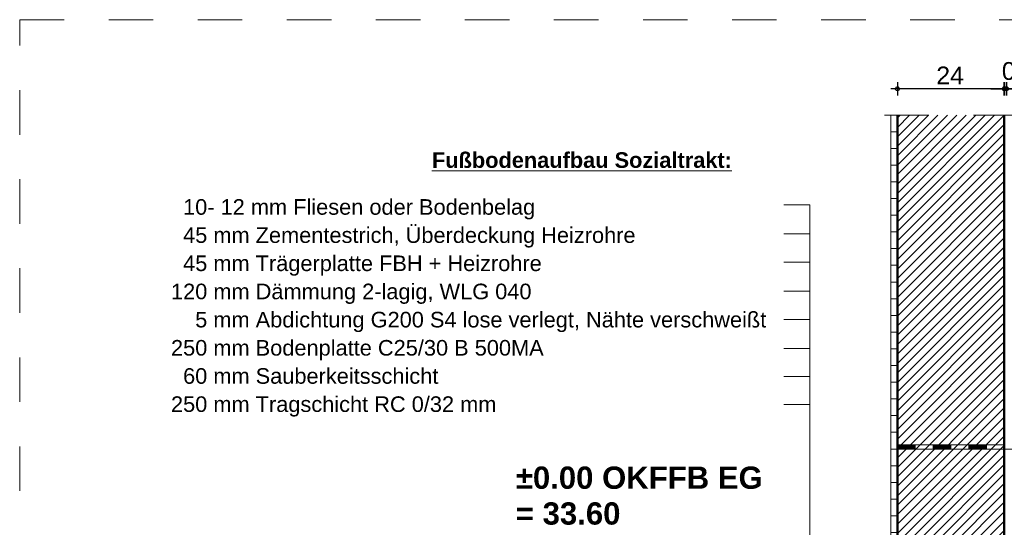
# Model space of a CAD drawing. Header units: metres. Extents: x 1316.5 to 1415.3, y -94.1 to -52.
# Tile 224 of 256: x 1387.1 to 1389.3, y -70.2 to -69. Entities that reach past the tile are written whole.
import ezdxf

# ---------------------------------------------------------------- set-up
doc = ezdxf.new("R2010")
doc.units = ezdxf.units.M
doc.header["$PDMODE"] = 65
for name, pattern in [('AUSGEZOGEN', [0]), ('STRICHLINIE_S4', [0.008, 0.006, -0.002]), ('VERDECKT2_S2', [0.03, 0.02, -0.01])]:
    doc.linetypes.add(name, pattern=pattern)
for name, color, linetype, lineweight in [('XR$1$Allgemein', 4, 'AUSGEZOGEN', 13), ('XR$1$Logos', 255, 'AUSGEZOGEN', 13), ('XR$1$Maßlinie 1_50', 7, 'AUSGEZOGEN', 25), ('XR$1$Muster', 4, 'AUSGEZOGEN', 13), ('XR$1$Möblierung', 4, 'AUSGEZOGEN', 13), ('XR$1$Schraffur', 4, 'AUSGEZOGEN', 13), ('XR$1$Text 1_100', 3, 'AUSGEZOGEN', 18), ('XR$1$Wand', 1, 'AUSGEZOGEN', 50), ('XR$1$Wand Mauerwerk tr_1', 42, 'AUSGEZOGEN', 18)]:
    doc.layers.add(name, color=color, linetype=linetype, lineweight=lineweight)
doc.styles.add('ARIAL', font='arial.ttf')
doc.dimstyles.new('DIMSTYLE_4', dxfattribs={"dimtxt": 0.04, "dimasz": 0.03, "dimexe": 0, "dimexo": 1e-06, "dimgap": 0.02, "dimtad": 2, "dimdec": 1, "dimlfac": 100, "dimrnd": 0.5, "dimzin": 4, "dimdsep": 46, "dimtxsty": 'ARIAL', "dimblk1": 'ALL_ML_KREIS', "dimblk2": 'ALL_ML_KREIS', "dimsah": 1, "dimcen": 0, "dimse1": 1, "dimse2": 1, "dimclrd": 7, "dimclre": 7, "dimclrt": 7, "dimadec": 0, "dimazin": 0, "dimtfac": 1, "dimtdec": 0, "dimtix": 1, "dimtmove": 2, "dimatfit": 3, "dimfxl": 0, "dimtzin": 0, "dimlwd": 0, "dimlwe": 25, "dimarcsym": 0})
doc.dimstyles.new('DIMSTYLE_5', dxfattribs={"dimtxt": 0.04, "dimasz": 0.03, "dimexe": 0, "dimexo": 1e-06, "dimgap": 0.02, "dimtad": 2, "dimdec": 1, "dimlfac": 100, "dimrnd": 0.5, "dimzin": 4, "dimdsep": 46, "dimtxsty": 'ARIAL', "dimblk1": 'ALL_ML_KREIS', "dimblk2": 'ALL_ML_KREIS', "dimsah": 1, "dimcen": 0, "dimse1": 1, "dimse2": 1, "dimclrd": 7, "dimclre": 7, "dimclrt": 7, "dimadec": 0, "dimazin": 0, "dimtfac": 1, "dimtdec": 0, "dimtix": 1, "dimtmove": 2, "dimatfit": 3, "dimfxl": 0, "dimtvp": 1.2, "dimtzin": 0, "dimlwd": 0, "dimlwe": 25, "dimarcsym": 0})

# ---------------------------------------------------------------- blocks, each defined once
blk = doc.blocks.new('MUSTERELEMENT_3')
at = {"layer": 'XR$1$Möblierung', "color": 52, "linetype": 'AUSGEZOGEN', "lineweight": 13, "transparency": 33554687}
for p, q in [((1389.0727, -69.9841), (1389.0727, -69.9841)), ((1389.1127, -69.9841), (1389.0727, -69.9841)), ((1389.0727, -69.9941), (1389.0727, -69.9841)), ((1389.0735, -69.9941), (1389.0735, -69.9841)), ((1389.0743, -69.9941), (1389.0743, -69.9841)), ((1389.0751, -69.9941), (1389.0751, -69.9841)), ((1389.0759, -69.9941), (1389.0759, -69.9841)), ((1389.0767, -69.9941), (1389.0767, -69.9841)), ((1389.0775, -69.9941), (1389.0775, -69.9841)), ((1389.0783, -69.9941), (1389.0783, -69.9841)), ((1389.0791, -69.9941), (1389.0791, -69.9841)), ((1389.0799, -69.9941), (1389.0799, -69.9841)), ((1389.0807, -69.9941), (1389.0807, -69.9841)), ((1389.0815, -69.9941), (1389.0815, -69.9841)), ((1389.0823, -69.9941), (1389.0823, -69.9841)), ((1389.0831, -69.9941), (1389.0831, -69.9841)), ((1389.0839, -69.9941), (1389.0839, -69.9841)), ((1389.0847, -69.9941), (1389.0847, -69.9841)), ((1389.0855, -69.9941), (1389.0855, -69.9841)), ((1389.0863, -69.9941), (1389.0863, -69.9841)), ((1389.0871, -69.9941), (1389.0871, -69.9841)), ((1389.0879, -69.9941), (1389.0879, -69.9841)), ((1389.0887, -69.9941), (1389.0887, -69.9841)), ((1389.0895, -69.9941), (1389.0895, -69.9841)), ((1389.0903, -69.9941), (1389.0903, -69.9841)), ((1389.0911, -69.9941), (1389.0911, -69.9841)), ((1389.0919, -69.9941), (1389.0919, -69.9841)), ((1389.0927, -69.9941), (1389.0927, -69.9841)), ((1389.0935, -69.9941), (1389.0935, -69.9841)), ((1389.0943, -69.9941), (1389.0943, -69.9841)), ((1389.0951, -69.9941), (1389.0951, -69.9841)), ((1389.0959, -69.9941), (1389.0959, -69.9841)), ((1389.0967, -69.9941), (1389.0967, -69.9841)), ((1389.0975, -69.9941), (1389.0975, -69.9841)), ((1389.0983, -69.9941), (1389.0983, -69.9841)), ((1389.0991, -69.9941), (1389.0991, -69.9841)), ((1389.0999, -69.9941), (1389.0999, -69.9841)), ((1389.1007, -69.9941), (1389.1007, -69.9841)), ((1389.1015, -69.9941), (1389.1015, -69.9841)), ((1389.1023, -69.9941), (1389.1023, -69.9841)), ((1389.1031, -69.9941), (1389.1031, -69.9841)), ((1389.1039, -69.9941), (1389.1039, -69.9841)), ((1389.1047, -69.9941), (1389.1047, -69.9841)), ((1389.1055, -69.9941), (1389.1055, -69.9841)), ((1389.1063, -69.9941), (1389.1063, -69.9841)), ((1389.1071, -69.9941), (1389.1071, -69.9841)), ((1389.1079, -69.9941), (1389.1079, -69.9841)), ((1389.1087, -69.9941), (1389.1087, -69.9841)), ((1389.1095, -69.9941), (1389.1095, -69.9841)), ((1389.1103, -69.9941), (1389.1103, -69.9841)), ((1389.1111, -69.9941), (1389.1111, -69.9841)), ((1389.1119, -69.9941), (1389.1119, -69.9841)), ((1389.1127, -69.9941), (1389.1127, -69.9841)), ((1389.1527, -69.9841), (1389.1127, -69.9841)), ((1389.1927, -69.9841), (1389.1527, -69.9841)), ((1389.1527, -69.9941), (1389.1527, -69.9841)), ((1389.1535, -69.9941), (1389.1535, -69.9841)), ((1389.1543, -69.9941), (1389.1543, -69.9841)), ((1389.1551, -69.9941), (1389.1551, -69.9841)), ((1389.1559, -69.9941), (1389.1559, -69.9841)), ((1389.1567, -69.9941), (1389.1567, -69.9841)), ((1389.1575, -69.9941), (1389.1575, -69.9841)), ((1389.1583, -69.9941), (1389.1583, -69.9841)), ((1389.1591, -69.9941), (1389.1591, -69.9841)), ((1389.1599, -69.9941), (1389.1599, -69.9841)), ((1389.1607, -69.9941), (1389.1607, -69.9841)), ((1389.1615, -69.9941), (1389.1615, -69.9841)), ((1389.1623, -69.9941), (1389.1623, -69.9841)), ((1389.1631, -69.9941), (1389.1631, -69.9841)), ((1389.1639, -69.9941), (1389.1639, -69.9841)), ((1389.1647, -69.9941), (1389.1647, -69.9841)), ((1389.1655, -69.9941), (1389.1655, -69.9841)), ((1389.1663, -69.9941), (1389.1663, -69.9841)), ((1389.1671, -69.9941), (1389.1671, -69.9841)), ((1389.1679, -69.9941), (1389.1679, -69.9841)), ((1389.1687, -69.9941), (1389.1687, -69.9841)), ((1389.1695, -69.9941), (1389.1695, -69.9841)), ((1389.1703, -69.9941), (1389.1703, -69.9841)), ((1389.1711, -69.9941), (1389.1711, -69.9841)), ((1389.1719, -69.9941), (1389.1719, -69.9841)), ((1389.1727, -69.9941), (1389.1727, -69.9841)), ((1389.1735, -69.9941), (1389.1735, -69.9841)), ((1389.1743, -69.9941), (1389.1743, -69.9841)), ((1389.1751, -69.9941), (1389.1751, -69.9841)), ((1389.1759, -69.9941), (1389.1759, -69.9841)), ((1389.1767, -69.9941), (1389.1767, -69.9841)), ((1389.1775, -69.9941), (1389.1775, -69.9841)), ((1389.1783, -69.9941), (1389.1783, -69.9841)), ((1389.1791, -69.9941), (1389.1791, -69.9841)), ((1389.1799, -69.9941), (1389.1799, -69.9841)), ((1389.1807, -69.9941), (1389.1807, -69.9841)), ((1389.1815, -69.9941), (1389.1815, -69.9841)), ((1389.1823, -69.9941), (1389.1823, -69.9841)), ((1389.1831, -69.9941), (1389.1831, -69.9841)), ((1389.1839, -69.9941), (1389.1839, -69.9841)), ((1389.1847, -69.9941), (1389.1847, -69.9841)), ((1389.1855, -69.9941), (1389.1855, -69.9841)), ((1389.1863, -69.9941), (1389.1863, -69.9841)), ((1389.1871, -69.9941), (1389.1871, -69.9841)), ((1389.1879, -69.9941), (1389.1879, -69.9841)), ((1389.1887, -69.9941), (1389.1887, -69.9841)), ((1389.1895, -69.9941), (1389.1895, -69.9841)), ((1389.1903, -69.9941), (1389.1903, -69.9841)), ((1389.1911, -69.9941), (1389.1911, -69.9841)), ((1389.1919, -69.9941), (1389.1919, -69.9841)), ((1389.1927, -69.9941), (1389.1927, -69.9841)), ((1389.2327, -69.9841), (1389.1927, -69.9841)), ((1389.2727, -69.9841), (1389.2327, -69.9841)), ((1389.2327, -69.9941), (1389.2327, -69.9841)), ((1389.2335, -69.9941), (1389.2335, -69.9841)), ((1389.2343, -69.9941), (1389.2343, -69.9841)), ((1389.2351, -69.9941), (1389.2351, -69.9841)), ((1389.2359, -69.9941), (1389.2359, -69.9841)), ((1389.2367, -69.9941), (1389.2367, -69.9841)), ((1389.2375, -69.9941), (1389.2375, -69.9841)), ((1389.2383, -69.9941), (1389.2383, -69.9841)), ((1389.2391, -69.9941), (1389.2391, -69.9841)), ((1389.2399, -69.9941), (1389.2399, -69.9841)), ((1389.2407, -69.9941), (1389.2407, -69.9841)), ((1389.2415, -69.9941), (1389.2415, -69.9841)), ((1389.2423, -69.9941), (1389.2423, -69.9841)), ((1389.2431, -69.9941), (1389.2431, -69.9841)), ((1389.2439, -69.9941), (1389.2439, -69.9841)), ((1389.2447, -69.9941), (1389.2447, -69.9841)), ((1389.2455, -69.9941), (1389.2455, -69.9841)), ((1389.2463, -69.9941), (1389.2463, -69.9841)), ((1389.2471, -69.9941), (1389.2471, -69.9841)), ((1389.2479, -69.9941), (1389.2479, -69.9841)), ((1389.2487, -69.9941), (1389.2487, -69.9841)), ((1389.2495, -69.9941), (1389.2495, -69.9841)), ((1389.2503, -69.9941), (1389.2503, -69.9841)), ((1389.2511, -69.9941), (1389.2511, -69.9841)), ((1389.2519, -69.9941), (1389.2519, -69.9841)), ((1389.2527, -69.9941), (1389.2527, -69.9841)), ((1389.2535, -69.9941), (1389.2535, -69.9841)), ((1389.2543, -69.9941), (1389.2543, -69.9841)), ((1389.2551, -69.9941), (1389.2551, -69.9841)), ((1389.2559, -69.9941), (1389.2559, -69.9841)), ((1389.2567, -69.9941), (1389.2567, -69.9841)), ((1389.2575, -69.9941), (1389.2575, -69.9841)), ((1389.2583, -69.9941), (1389.2583, -69.9841)), ((1389.2591, -69.9941), (1389.2591, -69.9841)), ((1389.2599, -69.9941), (1389.2599, -69.9841)), ((1389.2607, -69.9941), (1389.2607, -69.9841)), ((1389.2615, -69.9941), (1389.2615, -69.9841)), ((1389.2623, -69.9941), (1389.2623, -69.9841)), ((1389.2631, -69.9941), (1389.2631, -69.9841)), ((1389.2639, -69.9941), (1389.2639, -69.9841)), ((1389.2647, -69.9941), (1389.2647, -69.9841)), ((1389.2655, -69.9941), (1389.2655, -69.9841)), ((1389.2663, -69.9941), (1389.2663, -69.9841)), ((1389.2671, -69.9941), (1389.2671, -69.9841)), ((1389.2679, -69.9941), (1389.2679, -69.9841)), ((1389.2687, -69.9941), (1389.2687, -69.9841)), ((1389.2695, -69.9941), (1389.2695, -69.9841)), ((1389.2703, -69.9941), (1389.2703, -69.9841)), ((1389.2711, -69.9941), (1389.2711, -69.9841)), ((1389.2719, -69.9941), (1389.2719, -69.9841)), ((1389.2727, -69.9941), (1389.2727, -69.9841)), ((1389.3127, -69.9841), (1389.2727, -69.9841)), ((1389.0727, -69.9941), (1389.0727, -69.9941)), ((1389.1127, -69.9941), (1389.0727, -69.9941)), ((1389.0727, -69.9941), (1389.0727, -69.9941)), ((1389.1127, -69.9941), (1389.0727, -69.9941)), ((1389.1127, -69.9941), (1389.0727, -69.9941)), ((1389.1127, -69.9941), (1389.0727, -69.9941)), ((1389.1127, -69.9941), (1389.0727, -69.9941)), ((1389.1927, -69.9941), (1389.1527, -69.9941)), ((1389.1927, -69.9941), (1389.1527, -69.9941)), ((1389.1927, -69.9941), (1389.1527, -69.9941)), ((1389.1927, -69.9941), (1389.1527, -69.9941)), ((1389.1927, -69.9941), (1389.1527, -69.9941)), ((1389.2727, -69.9941), (1389.2327, -69.9941)), ((1389.2727, -69.9941), (1389.2327, -69.9941)), ((1389.2727, -69.9941), (1389.2327, -69.9941)), ((1389.2727, -69.9941), (1389.2327, -69.9941)), ((1389.2727, -69.9941), (1389.2327, -69.9941))]:
    blk.add_line(p, q, dxfattribs=at)
for points in [[(1389.1527, -69.9941), (1389.1127, -69.9941), (1389.0727, -69.9941)], [(1389.1527, -69.9941), (1389.1127, -69.9941), (1389.0727, -69.9941)], [(1389.2327, -69.9941), (1389.1927, -69.9941), (1389.1527, -69.9941)], [(1389.2327, -69.9941), (1389.1927, -69.9941), (1389.1527, -69.9941)], [(1389.3127, -69.9941), (1389.2727, -69.9941), (1389.2327, -69.9941)], [(1389.3127, -69.9941), (1389.2727, -69.9941), (1389.2327, -69.9941)]]:
    blk.add_lwpolyline(points, dxfattribs=at)
blk = doc.blocks.new('ALL_ML_KREIS')
at = {"color": 0, "linetype": 'ByBlock', "lineweight": -2}
for p, q in [((-1, 0), (0.5, 0)), ((0, -0.5), (0, 0.5))]:
    blk.add_line(p, q, dxfattribs=at)
blk.add_circle((0, 0), 0.15, dxfattribs=at)
blk = doc.blocks.new('*D40')
at = {"layer": 'DEFPOINTS', "color": 7, "linetype": 'AUSGEZOGEN', "lineweight": 25, "transparency": 33554687}
for p in [(1389.4777, -69.1848), (1389.3177, -69.2441), (1389.4777, -69.2441)]:
    blk.add_point(p, dxfattribs=at)
at = {"layer": 'XR$1$Maßlinie 1_50', "color": 7, "linetype": 'AUSGEZOGEN', "lineweight": -2, "transparency": 33554687}
blk.add_line((1389.4777, -69.1848), (1389.3177, -69.1848), dxfattribs=at)
at = {"layer": 'XR$1$Maßlinie 1_50', "color": 7, "linetype": 'AUSGEZOGEN', "lineweight": 25, "transparency": 33554687, "xscale": 0.03, "yscale": 0.03, "zscale": 0.03}
for p, rotation in [((1389.3177, -69.1848), 180), ((1389.4777, -69.1848), 360)]:
    blk.add_blockref('ALL_ML_KREIS', p, dxfattribs=dict(at, rotation=rotation))
at = {"layer": 'XR$1$Maßlinie 1_50', "color": 7, "linetype": 'AUSGEZOGEN', "lineweight": 25, "transparency": 33554687, "insert": (1389.3959, -69.1542), "char_height": 0.04, "width": 0.16, "attachment_point": 5, "style": 'ARIAL'}
blk.add_mtext('\\A1;{\\A1;{16\\H0.026400;\\S^ ;}}', dxfattribs=at)
blk = doc.blocks.new('*D41')
at = {"layer": 'DEFPOINTS', "color": 7, "linetype": 'AUSGEZOGEN', "lineweight": 25, "transparency": 33554687}
for p in [(1389.3177, -69.1848), (1389.3127, -69.2441), (1389.3177, -69.2441)]:
    blk.add_point(p, dxfattribs=at)
at = {"layer": 'XR$1$Maßlinie 1_50', "color": 7, "linetype": 'AUSGEZOGEN', "lineweight": -2, "transparency": 33554687}
blk.add_line((1389.3177, -69.1848), (1389.3127, -69.1848), dxfattribs=at)
at = {"layer": 'XR$1$Maßlinie 1_50', "color": 7, "linetype": 'AUSGEZOGEN', "lineweight": 25, "transparency": 33554687, "xscale": 0.03, "yscale": 0.03, "zscale": 0.03}
for p, rotation in [((1389.3177, -69.1848), 360), ((1389.3127, -69.1848), 180)]:
    blk.add_blockref('ALL_ML_KREIS', p, dxfattribs=dict(at, rotation=rotation))
at = {"layer": 'XR$1$Maßlinie 1_50', "color": 7, "linetype": 'AUSGEZOGEN', "lineweight": 25, "transparency": 33554687, "insert": (1389.333, -69.1392), "char_height": 0.04, "width": 0.12, "attachment_point": 5, "style": 'ARIAL'}
blk.add_mtext('\\A1;{\\A1;{0\\H0.026400;\\S5^ ;}}', dxfattribs=at)
blk = doc.blocks.new('*D42')
at = {"layer": 'DEFPOINTS', "color": 7, "linetype": 'AUSGEZOGEN', "lineweight": 25, "transparency": 33554687}
for p in [(1389.3127, -69.1848), (1389.0727, -69.2441), (1389.3127, -69.2441)]:
    blk.add_point(p, dxfattribs=at)
at = {"layer": 'XR$1$Maßlinie 1_50', "color": 7, "linetype": 'AUSGEZOGEN', "lineweight": -2, "transparency": 33554687}
blk.add_line((1389.3127, -69.1848), (1389.0727, -69.1848), dxfattribs=at)
at = {"layer": 'XR$1$Maßlinie 1_50', "color": 7, "linetype": 'AUSGEZOGEN', "lineweight": 25, "transparency": 33554687, "xscale": 0.03, "yscale": 0.03, "zscale": 0.03}
for p, rotation in [((1389.0727, -69.1848), 180), ((1389.3127, -69.1848), 360)]:
    blk.add_blockref('ALL_ML_KREIS', p, dxfattribs=dict(at, rotation=rotation))
at = {"layer": 'XR$1$Maßlinie 1_50', "color": 7, "linetype": 'AUSGEZOGEN', "lineweight": 25, "transparency": 33554687, "insert": (1389.191, -69.1548), "char_height": 0.04, "width": 0.16, "attachment_point": 5, "style": 'ARIAL'}
blk.add_mtext('\\A1;{\\A1;{24\\H0.026400;\\S^ ;}}', dxfattribs=at)

msp = doc.modelspace()

# ---------------------------------------------------------------- hatches: boundary and pattern name
at = {"layer": 'XR$1$Muster', "linetype": 'AUSGEZOGEN', "lineweight": 13, "transparency": 33554687}
h = msp.add_hatch(dxfattribs=at)
h.set_pattern_fill('MUSTER', color=4, scale=0.01875, style=0, pattern_type=2)
h.set_pattern_definition([(0, (0.0375, 0.0375), (0.01875, 0.01875), [0.01875, -0.01875]), (90, (0.0375, 0.0375), (-0.01875, 0.01875), [0.01875, -0.01875])])
h.paths.add_polyline_path([(1389.0727, -70.2745), (1389.0577, -70.2745), (1389.0577, -69.2441), (1389.0727, -69.2441)], flags=0)
at = {"layer": 'XR$1$Schraffur', "linetype": 'AUSGEZOGEN', "lineweight": 13, "transparency": 33554687}
h = msp.add_hatch(dxfattribs=at)
h.set_pattern_fill('SCHRAFFUR_5', color=52, scale=0.01, style=0, pattern_type=2)
h.set_pattern_definition([(45, (0, 0), (-0.02121320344, 0.02121320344), []), (45, (-0.010607, 0.010607), (-0.02121320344, 0.02121320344), [])])
h.paths.add_polyline_path([(1389.3127, -69.2441), (1389.3127, -70.4845), (1389.0727, -70.4845), (1389.0727, -69.2441)], flags=0)

# ---------------------------------------------------------------- linework, layer by layer
at = {"layer": 'XR$1$Allgemein', "color": 4, "linetype": 'VERDECKT2_S2', "lineweight": 13, "transparency": 33554687}
msp.add_line((1389.3127, -69.9941), (1389.4777, -69.9941), dxfattribs=at)
at = {"layer": 'XR$1$Logos', "color": 255, "linetype": 'AUSGEZOGEN', "lineweight": 13, "transparency": 33554687}
msp.add_line((1389.0577, -69.2441), (1389.0577, -70.2745), dxfattribs=at)
at = {"layer": 'XR$1$Möblierung', "color": 4, "linetype": 'AUSGEZOGEN', "lineweight": 13, "transparency": 33554687}
msp.add_line((1389.3127, -69.9941), (1389.0727, -69.9941), dxfattribs=at)
at = {"layer": 'XR$1$Text 1_100', "color": 3, "linetype": 'AUSGEZOGEN', "lineweight": 18, "transparency": 33554687}
for p, q in [((1388.8179, -69.4454), (1388.876, -69.4454)), ((1388.876, -69.4454), (1388.876, -70.6707)), ((1388.8179, -69.5108), (1388.876, -69.5108)), ((1388.8179, -69.574), (1388.876, -69.574)), ((1388.8179, -69.6394), (1388.876, -69.6394)), ((1388.8179, -69.7026), (1388.876, -69.7026)), ((1388.8179, -69.768), (1388.876, -69.768)), ((1388.8179, -69.8308), (1388.876, -69.8308)), ((1388.8179, -69.8936), (1388.876, -69.8936))]:
    msp.add_line(p, q, dxfattribs=at)
at = {"layer": 'XR$1$Wand', "color": 1, "linetype": 'VERDECKT2_S2', "lineweight": 13, "transparency": 33554687}
msp.add_line((1389.5434, -69.2441), (1388.9691, -69.2441), dxfattribs=at)
at = {"layer": 'XR$1$Wand', "color": 1, "linetype": 'AUSGEZOGEN', "lineweight": 50, "transparency": 33554687}
for p, q in [((1389.0727, -69.2441), (1389.0727, -70.5045)), ((1389.3127, -69.2441), (1389.3127, -70.8745))]:
    msp.add_line(p, q, dxfattribs=at)
at = {"layer": 'XR$1$Wand Mauerwerk tr_1', "color": 7, "linetype": 'STRICHLINIE_S4', "lineweight": 18, "transparency": 33554687}
msp.add_lwpolyline([(1387.1014, -69.0296), (1390.784, -69.0296), (1390.784, -71.8879), (1387.1014, -71.8879), (1387.1014, -69.0296)], close=True, dxfattribs=at)

# ---------------------------------------------------------------- block references
at = {"layer": 'XR$1$Möblierung', "color": 52, "linetype": 'AUSGEZOGEN', "lineweight": 13, "transparency": 33554687}
msp.add_blockref('MUSTERELEMENT_3', (0, 0), dxfattribs=at)

# ---------------------------------------------------------------- texts
at = {"layer": 'XR$1$Text 1_100', "color": 3, "linetype": 'AUSGEZOGEN', "lineweight": 18, "transparency": 33554687, "insert": (1388.0274, -69.3628), "char_height": 0.035, "width": 0.692531, "attachment_point": 7, "style": 'ARIAL'}
msp.add_mtext('\\A1;{\\L\\fArial|i0|b1;\\H0.035000;\\W1.000000;\\C3;Fußbodenaufbau Sozialtrakt:\\l}\\P', dxfattribs=at)
at = {"layer": 'XR$1$Text 1_100', "color": 3, "linetype": 'AUSGEZOGEN', "lineweight": 18, "transparency": 33554687, "insert": (1387.4412, -69.4326), "char_height": 0.035, "width": 1.358555, "attachment_point": 1, "line_spacing_factor": 1.084337, "style": 'ARIAL'}
msp.add_mtext('\\A1;{\\fArial|i0|b0;\\H0.035000;\\W1.000000;\\C3;  10- 12 mm Fliesen oder Bodenbelag}\\P{\\fArial|i0|b0;\\H0.035000;\\W1.000000;\\C3;  45 mm Zementestrich, Überdeckung Heizrohre}\\P{\\fArial|i0|b0;\\H0.035000;\\W1.000000;\\C3;  45 mm Trägerplatte FBH + Heizrohre}\\P{\\fArial|i0|b0;\\H0.035000;\\W1.000000;\\C3;120 mm Dämmung 2-lagig, WLG 040}\\P{\\fArial|i0|b0;\\H0.035000;\\W1.000000;\\C3;    5 mm Abdichtung G200 S4 lose verlegt, Nähte verschweißt}\\P{\\fArial|i0|b0;\\H0.035000;\\W1.000000;\\C3;250 mm Bodenplatte C25/30 B 500MA}\\P{\\fArial|i0|b0;\\H0.035000;\\W1.000000;\\C3;  60 mm Sauberkeitsschicht }\\P{\\fArial|i0|b0;\\H0.035000;\\W1.000000;\\C3;250 mm Tragschicht RC 0/32 mm}\\P', dxfattribs=at)
at = {"layer": 'XR$1$Text 1_100', "color": 3, "linetype": 'AUSGEZOGEN', "lineweight": 25, "transparency": 33554687, "insert": (1388.2157, -70.0331), "char_height": 0.05, "width": 0.580356, "attachment_point": 1, "line_spacing_factor": 0.963855, "style": 'ARIAL'}
msp.add_mtext('\\A1;{\\fArial|i0|b1;\\H0.050000;\\W1.000000;\\C3;±0.00 OKFFB EG}\\P{\\fArial|i0|b1;\\H0.050000;\\W1.000000;\\C3;= 33.60}\\P', dxfattribs=at)

# ---------------------------------------------------------------- dimensions: what is measured, and where the dimension line sits
at = {"layer": 'XR$1$Maßlinie 1_50', "color": 7, "linetype": 'AUSGEZOGEN', "lineweight": 25, "transparency": 33554687}
for base, p1, p2, dimstyle, picture, middle in [((1389.3127, -69.1848), (1389.3177, -69.2441), (1389.3127, -69.2441), 'DIMSTYLE_5', '*D41', (1389.333, -69.1392)), ((1389.0727, -69.1848), (1389.3127, -69.2441), (1389.0727, -69.2441), 'DIMSTYLE_4', '*D42', (1389.191, -69.1548)), ((1389.3177, -69.1848), (1389.4777, -69.2441), (1389.3177, -69.2441), 'DIMSTYLE_4', '*D40', (1389.3959, -69.1542))]:
    dim = msp.add_linear_dim(base=base, p1=p1, p2=p2, angle=180, dimstyle=dimstyle, override={"dimpost": '<>', "dimclrd": 7, "dimclre": 7, "dimclrt": 7, "dimlwd": 0, "dimlwe": 25}, dxfattribs=at)
    dim.commit()
    dim.dimension.update_dxf_attribs({"geometry": picture, "text_midpoint": middle, "dimtype": 160})

doc.saveas('drawing.dxf')
